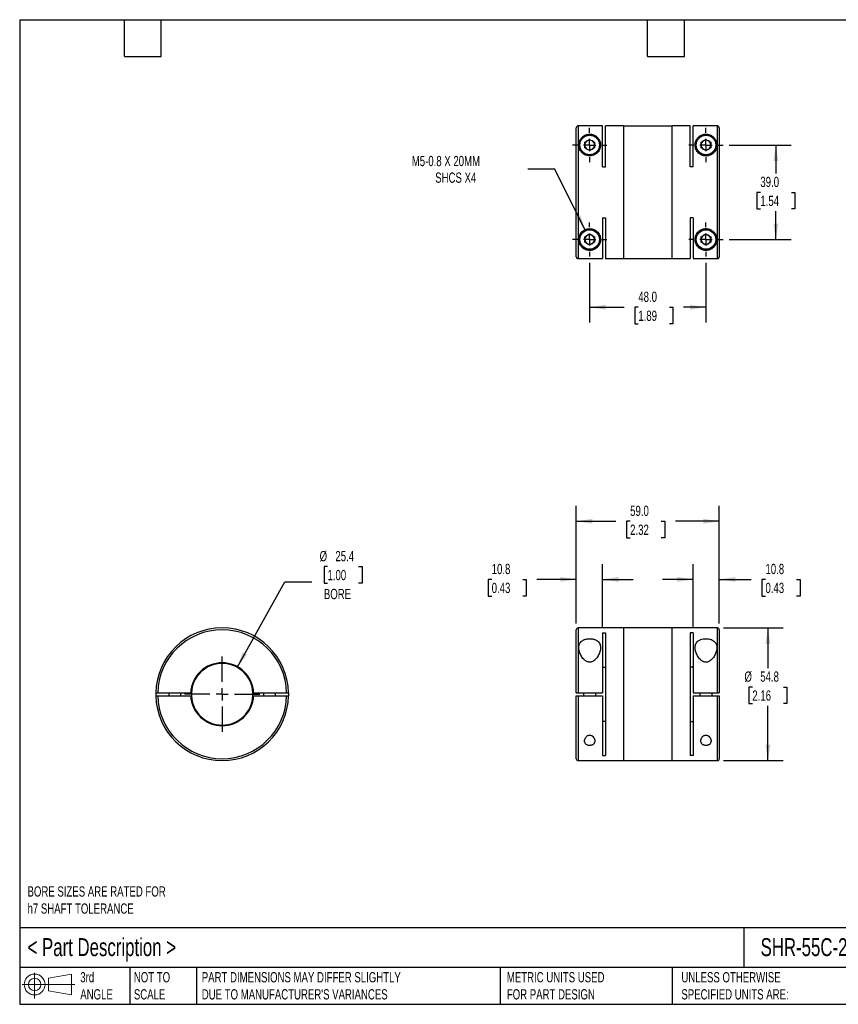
# Model space of a CAD drawing. Header units: millimetres. Extents: x 13 to 546, y 13 to 419.
# Tile 1 of 2: x 13 to 350, y 13 to 419. Entities that reach past the tile are written whole.
import ezdxf

# ---------------------------------------------------------------- set-up
doc = ezdxf.new("R2010")
doc.units = ezdxf.units.MM
doc.header["$LTSCALE"] = 2
doc.linetypes.add('SLD-Center', pattern=[19.05, 15.24, -1.27, 1.27, -1.27])
doc.linetypes.add('SLD-Solid', pattern=[0])
doc.layers.add('CENTER', color=40, linetype='SLD-Center')
doc.layers.add('SLD-DEFPOINTS', color=7, linetype='Continuous')
doc.layers.add('DIMENSIONS', color=140, linetype='SLD-Solid', lineweight=25)
doc.layers.add('TEXT', color=140, linetype='SLD-Solid', lineweight=25)
doc.styles.add('SLDTEXTSTYLE0', font='TXT', dxfattribs={"width": 0.7})
doc.dimstyles.new('SLDDIMSTYLE0', dxfattribs={"dimtxt": 4.316016, "dimasz": 6.604, "dimexe": 0, "dimexo": 0.0625, "dimgap": 1.079004, "dimtad": 0, "dimtih": 1, "dimtoh": 1, "dimdec": 1, "dimrnd": 1e-09, "dimzin": 12, "dimdsep": 46, "dimtxsty": 'SLDTEXTSTYLE0', "dimsah": 1, "dimcen": 0.09, "dimadec": 0, "dimazin": 3, "dimtfac": 1, "dimtdec": 1, "dimtmove": 0, "dimatfit": 0, "dimfxl": 0, "dimfrac": 2, "dimtolj": 1, "dimtzin": 12, "dimarcsym": 0})
doc.dimstyles.new('SLDDIMSTYLE1', dxfattribs={"dimtxt": 4.316016, "dimasz": 6.604, "dimexe": 0, "dimexo": 0.0625, "dimgap": 1.079004, "dimtad": 0, "dimtih": 1, "dimtoh": 1, "dimdec": 1, "dimrnd": 1e-09, "dimzin": 4, "dimdsep": 46, "dimtxsty": 'SLDTEXTSTYLE0', "dimsah": 1, "dimcen": 0.09, "dimadec": 0, "dimazin": 1, "dimtfac": 1, "dimtdec": 1, "dimtofl": 0, "dimtmove": 0, "dimatfit": 3, "dimfxl": 0, "dimfrac": 2, "dimtolj": 1, "dimtzin": 12, "dimarcsym": 0})
doc.dimstyles.new('SLDDIMSTYLE2', dxfattribs={"dimtxt": 4.316016, "dimasz": 6.604, "dimexe": 0, "dimexo": 0.0625, "dimgap": 1.079004, "dimtad": 0, "dimtih": 1, "dimtoh": 1, "dimdec": 1, "dimrnd": 1e-09, "dimzin": 12, "dimdsep": 46, "dimtxsty": 'SLDTEXTSTYLE0', "dimsah": 1, "dimcen": 0.09, "dimadec": 0, "dimazin": 3, "dimtfac": 1, "dimtdec": 1, "dimtofl": 0, "dimtmove": 0, "dimatfit": 3, "dimfxl": 0, "dimfrac": 2, "dimtolj": 1, "dimtzin": 12, "dimarcsym": 0})
doc.dimstyles.new('SLDDIMSTYLE3', dxfattribs={"dimtxt": 4.316016, "dimasz": 6.604, "dimexe": 0, "dimexo": 0.0625, "dimgap": 1.079004, "dimtad": 0, "dimtih": 1, "dimtoh": 1, "dimdec": 1, "dimrnd": 1e-09, "dimzin": 12, "dimdsep": 46, "dimtxsty": 'SLDTEXTSTYLE0', "dimsah": 1, "dimcen": 0, "dimadec": 0, "dimazin": 3, "dimtfac": 1, "dimtdec": 1, "dimtofl": 0, "dimtmove": 0, "dimatfit": 3, "dimfxl": 0, "dimfrac": 2, "dimtolj": 1, "dimtzin": 12, "dimarcsym": 0})
doc.dimstyles.new('SLDDIMSTYLE4', dxfattribs={"dimtxt": 4.316016, "dimasz": 6.604, "dimexe": 0, "dimexo": 0.0625, "dimgap": 1.079004, "dimtad": 0, "dimtih": 1, "dimtoh": 1, "dimdec": 1, "dimrnd": 1e-09, "dimzin": 12, "dimdsep": 46, "dimtxsty": 'SLDTEXTSTYLE0', "dimsah": 1, "dimcen": 0, "dimadec": 0, "dimazin": 3, "dimtfac": 1, "dimtdec": 1, "dimtofl": 0, "dimtmove": 0, "dimatfit": 3, "dimfxl": 0, "dimfrac": 2, "dimtolj": 1, "dimtzin": 12, "dimarcsym": 0})

# ---------------------------------------------------------------- blocks, each defined once
blk = doc.blocks.new('Block11')
at = {"color": 7, "linetype": 'SLD-Solid', "lineweight": 18}
for p, q in [((5.18, 10.62), (5.18, 0)), ((10.96, 8.33), (20.35, 10.06)), ((10.96, 3.19), (10.96, 8.33)), ((20.35, 10.06), (20.35, 1.46)), ((0, 5.76), (21.75, 5.76)), ((10.96, 3.19), (20.35, 1.46))]:
    blk.add_line(p, q, dxfattribs=at)
for radius in [4.3, 2.57]:
    blk.add_circle((5.18, 5.76), radius, dxfattribs=at)
blk = doc.blocks.new('Block12')
at = {"layer": 'SLD-DEFPOINTS'}
blk.add_blockref('Block11', (0, 0), dxfattribs=at)
blk = doc.blocks.new('_D')
at = {"layer": 'DIMENSIONS'}
for p, q in [((290.59, 168.53), (290.59, 194.43)), ((301.39, 169.82), (301.39, 194.43)), ((290.59, 188.08), (277.89, 188.08)), ((301.39, 188.08), (314.58, 188.08)), ((320.43, 188.08), (318.98, 188.08)), ((318.98, 188.08), (318.98, 181.22)), ((333.25, 188.08), (334.7, 188.08)), ((334.7, 188.08), (334.7, 181.22)), ((318.98, 181.22), (320.43, 181.22)), ((334.7, 181.22), (333.25, 181.22))]:
    blk.add_line(p, q, dxfattribs=at)
for points in [[(290.59, 188.08), (283.99, 189.1), (283.99, 187.06)], [(301.39, 188.08), (307.99, 187.06), (307.99, 189.1)]]:
    blk.add_solid(points, dxfattribs=at)
at = {"layer": 'DIMENSIONS', "char_height": 4.233, "attachment_point": 1, "style": 'SLDTEXTSTYLE0'}
for s, insert in [('10.8', (320.43, 194.5)), ('0.43', (320.43, 186.68))]:
    blk.add_mtext(s, dxfattribs=dict(at, insert=insert))
blk = doc.blocks.new('_D_1')
at = {"layer": 'DIMENSIONS'}
for p, q in [((242.39, 169.82), (242.39, 194.43)), ((253.19, 168.53), (253.19, 194.43)), ((207.46, 188.08), (206.01, 188.08)), ((206.01, 188.08), (206.01, 181.22)), ((220.29, 188.08), (221.73, 188.08)), ((221.73, 188.08), (221.73, 181.22)), ((242.39, 188.08), (226.13, 188.08)), ((253.19, 188.08), (265.89, 188.08)), ((206.01, 181.22), (207.46, 181.22)), ((221.73, 181.22), (220.29, 181.22))]:
    blk.add_line(p, q, dxfattribs=at)
for points in [[(242.39, 188.08), (235.79, 189.1), (235.79, 187.06)], [(253.19, 188.08), (259.79, 187.06), (259.79, 189.1)]]:
    blk.add_solid(points, dxfattribs=at)
at = {"layer": 'DIMENSIONS', "char_height": 4.233, "attachment_point": 1, "style": 'SLDTEXTSTYLE0'}
for s, insert in [('10.8', (207.46, 194.5)), ('0.43', (207.46, 186.68))]:
    blk.add_mtext(s, dxfattribs=dict(at, insert=insert))
blk = doc.blocks.new('_D_2')
at = {"layer": 'DIMENSIONS'}
for p, q in [((242.39, 169.82), (242.39, 218.43)), ((301.39, 169.82), (301.39, 218.43)), ((242.39, 212.08), (258.75, 212.08)), ((264.6, 212.08), (263.15, 212.08)), ((263.15, 212.08), (263.15, 205.22)), ((277.42, 212.08), (278.87, 212.08)), ((278.87, 212.08), (278.87, 205.22)), ((301.39, 212.08), (283.27, 212.08)), ((263.15, 205.22), (264.6, 205.22)), ((278.87, 205.22), (277.42, 205.22))]:
    blk.add_line(p, q, dxfattribs=at)
for points in [[(242.39, 212.08), (248.99, 211.06), (248.99, 213.1)], [(301.39, 212.08), (294.79, 213.1), (294.79, 211.06)]]:
    blk.add_solid(points, dxfattribs=at)
at = {"layer": 'DIMENSIONS', "char_height": 4.233, "attachment_point": 1, "style": 'SLDTEXTSTYLE0'}
for s, insert in [('59.0', (264.6, 218.5)), ('2.32', (264.6, 210.68))]:
    blk.add_mtext(s, dxfattribs=dict(at, insert=insert))
blk = doc.blocks.new('_D_3')
at = {"layer": 'DIMENSIONS'}
for p, q in [((303.13, 168.08), (327.78, 168.08)), ((321.43, 168.08), (321.43, 151.48)), ((315.02, 143.66), (313.57, 143.66)), ((313.57, 143.66), (313.57, 136.8)), ((327.85, 143.66), (329.3, 143.66)), ((329.3, 143.66), (329.3, 136.8)), ((313.57, 136.8), (315.02, 136.8)), ((321.43, 113.28), (321.43, 135.83)), ((329.3, 136.8), (327.85, 136.8)), ((303.13, 113.28), (327.78, 113.28))]:
    blk.add_line(p, q, dxfattribs=at)
for points in [[(321.43, 168.08), (320.42, 161.48), (322.45, 161.48)], [(321.43, 113.28), (322.45, 119.88), (320.42, 119.88)]]:
    blk.add_solid(points, dxfattribs=at)
at = {"layer": 'DIMENSIONS', "char_height": 4.233, "attachment_point": 1, "style": 'SLDTEXTSTYLE0'}
for s, insert in [('%%c', (311.76, 150.08)), ('54.8', (318.28, 150.08)), ('2.16', (315.02, 142.25))]:
    blk.add_mtext(s, dxfattribs=dict(at, insert=insert))
blk = doc.blocks.new('_D_5')
at = {"layer": 'DIMENSIONS'}
for p, q in [((247.89, 318.79), (247.89, 294.08)), ((295.89, 318.79), (295.89, 294.08)), ((247.89, 300.43), (262.11, 300.43)), ((267.96, 300.43), (266.51, 300.43)), ((266.51, 300.43), (266.51, 293.57)), ((280.78, 300.43), (282.23, 300.43)), ((282.23, 300.43), (282.23, 293.57)), ((295.89, 300.43), (286.63, 300.43)), ((266.51, 293.57), (267.96, 293.57)), ((282.23, 293.57), (280.78, 293.57))]:
    blk.add_line(p, q, dxfattribs=at)
for points in [[(247.89, 300.43), (254.49, 299.41), (254.49, 301.44)], [(295.89, 300.43), (289.29, 301.44), (289.29, 299.41)]]:
    blk.add_solid(points, dxfattribs=at)
at = {"layer": 'DIMENSIONS', "char_height": 4.233, "attachment_point": 1, "style": 'SLDTEXTSTYLE0'}
for s, insert in [('48.0', (267.96, 306.85)), ('1.89', (267.96, 299.02))]:
    blk.add_mtext(s, dxfattribs=dict(at, insert=insert))
blk = doc.blocks.new('_D_6')
at = {"layer": 'DIMENSIONS'}
for p, q in [((305.47, 367.37), (331.09, 367.37)), ((324.74, 367.37), (324.74, 355.66)), ((318.33, 347.84), (316.88, 347.84)), ((316.88, 347.84), (316.88, 340.98)), ((331.16, 347.84), (332.61, 347.84)), ((332.61, 347.84), (332.61, 340.98)), ((316.88, 340.98), (318.33, 340.98)), ((324.74, 328.37), (324.74, 340.01)), ((332.61, 340.98), (331.16, 340.98)), ((305.47, 328.37), (331.09, 328.37))]:
    blk.add_line(p, q, dxfattribs=at)
for points in [[(324.74, 367.37), (323.73, 360.76), (325.76, 360.76)], [(324.74, 328.37), (325.76, 334.97), (323.73, 334.97)]]:
    blk.add_solid(points, dxfattribs=at)
at = {"layer": 'DIMENSIONS', "char_height": 4.233, "attachment_point": 1, "style": 'SLDTEXTSTYLE0'}
for s, insert in [('39.0', (318.33, 354.26)), ('1.54', (318.33, 346.43))]:
    blk.add_mtext(s, dxfattribs=dict(at, insert=insert))
blk = doc.blocks.new('_D_7')
at = {"layer": 'DIMENSIONS'}
for p, q in [((233.45, 357.42), (222.33, 357.42)), ((246, 332.17), (233.45, 357.42))]:
    blk.add_line(p, q, dxfattribs=at)
blk.add_solid([(246, 332.17), (243.97, 338.54), (242.15, 337.63)], dxfattribs=at)
at = {"layer": 'DIMENSIONS', "attachment_point": 1, "style": 'SLDTEXTSTYLE0'}
for s, insert, char_height in [('M5-0.8 X 20MM', (174.48, 362.88), 4.2333), ('SHCS X4', (184.15, 356.02), 4.233)]:
    blk.add_mtext(s, dxfattribs=dict(at, insert=insert, char_height=char_height))
blk = doc.blocks.new('SW_CENTERMARKSYMBOL_1')
at = {"layer": 'CENTER', "color": 0}
for p, q in [((0, 5.08), (0, 7.04)), ((-5.08, 0), (-7.04, 0)), ((0, 0), (-2.54, 0)), ((0, 0), (0, 2.54)), ((0, 0), (0, -2.54)), ((0, 0), (2.54, 0)), ((5.08, 0), (7.04, 0)), ((0, -5.08), (0, -7.04))]:
    blk.add_line(p, q, dxfattribs=at)
blk = doc.blocks.new('SW_CENTERMARKSYMBOL_2')
at = {"layer": 'CENTER', "color": 0}
for p, q in [((0, 5.08), (0, 7.04)), ((-5.08, 0), (-7.04, 0)), ((0, 0), (-2.54, 0)), ((0, 0), (0, 2.54)), ((0, 0), (0, -2.54)), ((0, 0), (2.54, 0)), ((5.08, 0), (7.04, 0)), ((0, -5.08), (0, -7.04))]:
    blk.add_line(p, q, dxfattribs=at)
blk = doc.blocks.new('SW_CENTERMARKSYMBOL_3')
at = {"layer": 'CENTER', "color": 0}
for p, q in [((0, 5.08), (0, 7.04)), ((-5.08, 0), (-7.04, 0)), ((0, 0), (-2.54, 0)), ((0, 0), (0, 2.54)), ((0, 0), (0, -2.54)), ((0, 0), (2.54, 0)), ((5.08, 0), (7.04, 0)), ((0, -5.08), (0, -7.04))]:
    blk.add_line(p, q, dxfattribs=at)
blk = doc.blocks.new('SW_CENTERMARKSYMBOL_4')
at = {"layer": 'CENTER', "color": 0}
for p, q in [((0, 5.08), (0, 7.04)), ((-5.08, 0), (-7.04, 0)), ((0, 0), (-2.54, 0)), ((0, 0), (0, 2.54)), ((0, 0), (0, -2.54)), ((0, 0), (2.54, 0)), ((5.08, 0), (7.04, 0)), ((0, -5.08), (0, -7.04))]:
    blk.add_line(p, q, dxfattribs=at)
blk = doc.blocks.new('_D_8')
at = {"layer": 'DIMENSIONS'}
for p, q in [((139.71, 193.39), (138.27, 193.39)), ((138.27, 193.39), (138.27, 186.53)), ((152.54, 193.39), (153.99, 193.39)), ((153.99, 193.39), (153.99, 186.53)), ((102.44, 151.77), (122.17, 187.12)), ((122.17, 187.12), (133.28, 187.12)), ((138.27, 186.53), (139.71, 186.53)), ((153.99, 186.53), (152.54, 186.53))]:
    blk.add_line(p, q, dxfattribs=at)
blk.add_solid([(102.44, 151.77), (106.54, 157.04), (104.77, 158.03)], dxfattribs=at)
at = {"layer": 'DIMENSIONS', "char_height": 4.233, "attachment_point": 1, "style": 'SLDTEXTSTYLE0'}
for s, insert in [('%%c', (136.46, 199.81)), ('25.4', (142.97, 199.81)), ('1.00', (139.71, 191.98)), ('BORE', (138.22, 184.16))]:
    blk.add_mtext(s, dxfattribs=dict(at, insert=insert))
blk = doc.blocks.new('SW_CENTERMARKSYMBOL_5')
at = {"layer": 'CENTER', "color": 0}
for p, q in [((0, 5.08), (0, 15.54)), ((-5.08, 0), (-15.54, 0)), ((0, 0), (-2.54, 0)), ((0, 0), (0, 2.54)), ((0, 0), (0, -2.54)), ((0, 0), (2.54, 0)), ((5.08, 0), (15.54, 0)), ((0, -5.08), (0, -15.54))]:
    blk.add_line(p, q, dxfattribs=at)

msp = doc.modelspace()

# ---------------------------------------------------------------- linework, layer by layer
for p, q in [((242.39, 321.27), (242.39, 374.46)), ((243.19, 375.26), (243.19, 320.47)), ((253.19, 375.26), (243.19, 375.26)), ((253.19, 358.36), (253.19, 375.26)), ((261.89, 375.27), (254.39, 375.27)), ((254.39, 358.36), (254.39, 375.27)), ((261.89, 375.27), (261.89, 320.47)), ((281.89, 375.22), (261.89, 375.22)), ((289.39, 375.27), (281.89, 375.27)), ((281.89, 320.47), (281.89, 375.27)), ((289.39, 358.36), (289.39, 375.27)), ((290.59, 358.36), (290.59, 375.26)), ((300.59, 375.26), (290.59, 375.26)), ((300.59, 320.47), (300.59, 375.26)), ((301.39, 374.46), (301.39, 321.27)), ((245.89, 368.52), (247.89, 369.67)), ((245.89, 366.21), (245.89, 368.52)), ((247.89, 365.06), (245.89, 366.21)), ((247.89, 369.67), (249.89, 368.52)), ((249.89, 366.21), (247.89, 365.06)), ((249.89, 368.52), (249.89, 366.21)), ((293.89, 368.52), (295.89, 369.67)), ((293.89, 366.21), (293.89, 368.52)), ((295.89, 365.06), (293.89, 366.21)), ((295.89, 369.67), (297.89, 368.52)), ((297.89, 366.21), (295.89, 365.06)), ((297.89, 368.52), (297.89, 366.21)), ((253.19, 358.36), (254.39, 358.36)), ((290.59, 358.36), (289.39, 358.36)), ((253.19, 337.37), (254.39, 337.37)), ((253.19, 337.37), (253.19, 320.47)), ((254.39, 337.37), (254.39, 320.47)), ((290.59, 337.37), (289.39, 337.37)), ((289.39, 337.37), (289.39, 320.47)), ((290.59, 337.37), (290.59, 320.47)), ((245.89, 329.52), (247.89, 330.67)), ((245.89, 327.21), (245.89, 329.52)), ((247.89, 330.67), (249.89, 329.52)), ((249.89, 329.52), (249.89, 327.21)), ((293.89, 329.52), (295.89, 330.67)), ((293.89, 327.21), (293.89, 329.52)), ((295.89, 330.67), (297.89, 329.52)), ((297.89, 329.52), (297.89, 327.21)), ((247.89, 326.06), (245.89, 327.21)), ((249.89, 327.21), (247.89, 326.06)), ((295.89, 326.06), (293.89, 327.21)), ((297.89, 327.21), (295.89, 326.06)), ((243.19, 320.47), (253.19, 320.47)), ((254.39, 320.47), (261.89, 320.47)), ((261.89, 320.52), (281.89, 320.52)), ((281.89, 320.47), (289.39, 320.47)), ((290.59, 320.47), (300.59, 320.47)), ((242.39, 141.28), (242.39, 167.28)), ((261.89, 168.08), (243.19, 168.08)), ((243.19, 168.08), (243.19, 141.28)), ((261.89, 168.08), (261.89, 113.28)), ((281.89, 168.03), (261.89, 168.03)), ((300.59, 168.08), (281.89, 168.08)), ((281.89, 113.28), (281.89, 168.08)), ((300.59, 141.28), (300.59, 168.08)), ((301.39, 167.28), (301.39, 141.28)), ((253.19, 165.99), (254.39, 165.99)), ((253.19, 165.99), (253.19, 141.28)), ((254.39, 165.99), (254.39, 115.37)), ((290.59, 165.99), (289.39, 165.99)), ((289.39, 165.99), (289.39, 115.37)), ((290.59, 165.99), (290.59, 141.28)), ((253.19, 151.9), (254.39, 151.9)), ((290.59, 151.9), (289.39, 151.9)), ((68.85, 141.28), (68.85, 140.08)), ((69.65, 141.28), (83.26, 141.28)), ((69.65, 140.08), (83.26, 140.08)), ((74.25, 141.28), (74.25, 140.08)), ((79.25, 140.08), (79.25, 141.28)), ((83.56, 141.28), (83.26, 141.28)), ((83.26, 140.08), (83.56, 140.08)), ((109.23, 141.28), (108.93, 141.28)), ((108.93, 140.08), (109.23, 140.08)), ((109.23, 141.28), (122.84, 141.28)), ((109.23, 140.08), (122.84, 140.08)), ((113.25, 141.28), (113.25, 140.08)), ((118.25, 140.08), (118.25, 141.28)), ((123.64, 141.28), (123.64, 140.08)), ((242.39, 114.08), (242.39, 140.08)), ((243.19, 141.28), (253.19, 141.28)), ((243.19, 140.08), (253.19, 140.08)), ((243.19, 140.08), (243.19, 113.28)), ((245.39, 141.28), (245.39, 140.08)), ((250.39, 140.08), (250.39, 141.28)), ((253.19, 140.08), (253.19, 115.37)), ((290.59, 141.28), (300.59, 141.28)), ((290.59, 140.08), (290.59, 115.37)), ((290.59, 140.08), (300.59, 140.08)), ((293.39, 141.28), (293.39, 140.08)), ((298.39, 140.08), (298.39, 141.28)), ((300.59, 113.28), (300.59, 140.08)), ((301.39, 140.08), (301.39, 114.08)), ((254.39, 129.46), (253.19, 129.46)), ((289.39, 129.46), (290.59, 129.46)), ((253.19, 115.37), (254.39, 115.37)), ((290.59, 115.37), (289.39, 115.37)), ((243.19, 113.28), (261.89, 113.28)), ((261.89, 113.33), (281.89, 113.33)), ((281.89, 113.28), (300.59, 113.28))]:
    msp.add_line(p, q)
for centre, radius in [((247.89, 367.37), 4.25), ((247.89, 367.37), 4.05), ((295.89, 367.37), 4.25), ((295.89, 367.37), 4.05), ((247.89, 328.37), 4.25), ((247.89, 328.37), 4.05), ((295.89, 328.37), 4.25), ((295.89, 328.37), 4.05)]:
    msp.add_circle(centre, radius)
for centre, radius, start, end in [((247.89, 367.37), 2, 120, 180), ((247.89, 367.37), 2, 180, 240), ((247.89, 367.37), 2, 60, 120), ((247.89, 367.37), 2, 0, 60), ((247.89, 367.37), 2, 300, 0), ((295.89, 367.37), 2, 120, 180), ((295.89, 367.37), 2, 180, 240), ((295.89, 367.37), 2, 60, 120), ((295.89, 367.37), 2, 0, 60), ((295.89, 367.37), 2, 300, 0), ((247.89, 367.37), 2, 240, 300), ((295.89, 367.37), 2, 240, 300), ((247.89, 328.37), 2, 120, 180), ((247.89, 328.37), 2, 60, 120), ((247.89, 328.37), 2, 0, 60), ((295.89, 328.37), 2, 120, 180), ((295.89, 328.37), 2, 60, 120), ((295.89, 328.37), 2, 0, 60), ((247.89, 328.37), 2, 180, 240), ((247.89, 328.37), 2, 240, 300), ((247.89, 328.37), 2, 300, 0), ((295.89, 328.37), 2, 180, 240), ((295.89, 328.37), 2, 240, 300), ((295.89, 328.37), 2, 300, 0), ((96.25, 140.68), 27.4, 1.2548, 178.7452), ((96.25, 140.68), 26.6, 1.2925, 178.7075), ((243.19, 167.28), 0.8, 90, 180), ((300.59, 167.28), 0.8, 0, 90), ((96.25, 140.68), 13, 2.6454, 177.3546), ((96.25, 140.68), 12.7, 2.7079, 177.2921), ((96.25, 140.68), 27.4, 181.2548, 358.7452), ((96.25, 140.68), 26.6, 181.2925, 358.7075), ((96.25, 140.68), 13, 182.6454, 357.3546), ((96.25, 140.68), 12.7, 177.2921, 182.7079), ((96.25, 140.68), 12.7, 182.7079, 357.2921), ((96.25, 140.68), 12.7, 357.2921, 2.7079), ((243.19, 114.08), 0.8, 180, 270), ((300.59, 114.08), 0.8, 270, 0)]:
    msp.add_arc(centre, radius, start, end)
for points, knots in [([(243.19, 375.26), (243.08, 375.26), (242.98, 375.24), (242.79, 375.16), (242.7, 375.1), (242.48, 374.88), (242.39, 374.67), (242.39, 374.46)], [0, 0, 0, 0, 0.25, 0.25, 0.5, 0.5, 1, 1, 1, 1]), ([(301.39, 374.46), (301.39, 374.56), (301.37, 374.67), (301.29, 374.86), (301.23, 374.95), (301.01, 375.17), (300.8, 375.26), (300.59, 375.26)], [0, 0, 0, 0, 0.25, 0.25, 0.5, 0.5, 1, 1, 1, 1]), ([(243.39, 367.37), (243.39, 366.85), (243.48, 366.31), (243.78, 365.5), (243.91, 365.24), (244.15, 364.85), (244.24, 364.73), (244.43, 364.48), (244.54, 364.35), (244.88, 364), (245.14, 363.79), (245.57, 363.51), (245.72, 363.42), (246.04, 363.26), (246.2, 363.19), (246.7, 363.01), (247.07, 362.93), (247.61, 362.87), (247.8, 362.86), (248.17, 362.87), (248.35, 362.89), (248.9, 362.96), (249.25, 363.06), (249.92, 363.33), (250.22, 363.5), (250.64, 363.8), (250.77, 363.91), (251.02, 364.13), (251.14, 364.25), (251.46, 364.61), (251.64, 364.86), (251.94, 365.38), (252.06, 365.65), (252.24, 366.19), (252.3, 366.46), (252.38, 366.99), (252.4, 367.25), (252.38, 367.77), (252.35, 368.02), (252.25, 368.5), (252.18, 368.74), (252.01, 369.19), (251.9, 369.41), (251.54, 370.05), (251.23, 370.43), (250.64, 370.94), (250.42, 371.1), (250.05, 371.31), (249.92, 371.38), (249.65, 371.51), (249.5, 371.57), (249.2, 371.67), (249.04, 371.72), (248.7, 371.79), (248.52, 371.82), (248.16, 371.86), (247.97, 371.87), (247.6, 371.86), (247.42, 371.84), (247.06, 371.79), (246.89, 371.76), (246.57, 371.67), (246.41, 371.62), (245.97, 371.45), (245.71, 371.31), (245.24, 371.01), (245.03, 370.85), (244.65, 370.5), (244.48, 370.31), (244.03, 369.73), (243.8, 369.3), (243.48, 368.38), (243.39, 367.89), (243.39, 367.37)], [0, 0, 0, 0, 0.0625, 0.0625, 0.09375, 0.09375, 0.109375, 0.109375, 0.125, 0.125, 0.15625, 0.15625, 0.171875, 0.171875, 0.1875, 0.1875, 0.21875, 0.21875, 0.234375, 0.234375, 0.25, 0.25, 0.28125, 0.28125, 0.3125, 0.3125, 0.328125, 0.328125, 0.34375, 0.34375, 0.375, 0.375, 0.40625, 0.40625, 0.4375, 0.4375, 0.46875, 0.46875, 0.5, 0.5, 0.53125, 0.53125, 0.5625, 0.5625, 0.625, 0.625, 0.65625, 0.65625, 0.671875, 0.671875, 0.6875, 0.6875, 0.703125, 0.703125, 0.71875, 0.71875, 0.734375, 0.734375, 0.75, 0.75, 0.765625, 0.765625, 0.78125, 0.78125, 0.8125, 0.8125, 0.84375, 0.84375, 0.875, 0.875, 0.9375, 0.9375, 1, 1, 1, 1]), ([(300.39, 367.37), (300.39, 367.89), (300.3, 368.37), (300.06, 369.06), (299.97, 369.29), (299.73, 369.72), (299.6, 369.92), (299.3, 370.31), (299.13, 370.49), (298.76, 370.84), (298.55, 371.01), (298.2, 371.23), (298.07, 371.3), (297.81, 371.44), (297.67, 371.5), (297.38, 371.61), (297.23, 371.67), (296.9, 371.75), (296.73, 371.79), (296.38, 371.84), (296.19, 371.86), (295.82, 371.87), (295.64, 371.86), (295.27, 371.83), (295.09, 371.8), (294.76, 371.72), (294.6, 371.68), (294.29, 371.57), (294.14, 371.52), (293.87, 371.39), (293.74, 371.32), (293.37, 371.11), (293.15, 370.95), (292.56, 370.44), (292.25, 370.06), (291.88, 369.42), (291.77, 369.2), (291.6, 368.75), (291.53, 368.51), (291.43, 368.03), (291.4, 367.78), (291.38, 367.27), (291.4, 367), (291.47, 366.47), (291.53, 366.21), (291.71, 365.67), (291.83, 365.4), (292.13, 364.88), (292.31, 364.62), (292.74, 364.14), (292.98, 363.92), (293.39, 363.62), (293.54, 363.52), (293.85, 363.35), (294.01, 363.27), (294.33, 363.14), (294.5, 363.08), (294.85, 362.98), (295.03, 362.94), (295.58, 362.86), (295.95, 362.85), (296.69, 362.92), (297.04, 363), (297.56, 363.18), (297.72, 363.25), (298.04, 363.41), (298.19, 363.5), (298.48, 363.68), (298.62, 363.79), (298.88, 364), (299, 364.11), (299.34, 364.46), (299.54, 364.72), (299.86, 365.23), (299.99, 365.5), (300.2, 366.03), (300.27, 366.31), (300.37, 366.84), (300.39, 367.1), (300.39, 367.37)], [0, 0, 0, 0, 0.0625, 0.0625, 0.09375, 0.09375, 0.125, 0.125, 0.15625, 0.15625, 0.1875, 0.1875, 0.203125, 0.203125, 0.21875, 0.21875, 0.234375, 0.234375, 0.25, 0.25, 0.265625, 0.265625, 0.28125, 0.28125, 0.296875, 0.296875, 0.3125, 0.3125, 0.328125, 0.328125, 0.34375, 0.34375, 0.375, 0.375, 0.4375, 0.4375, 0.46875, 0.46875, 0.5, 0.5, 0.53125, 0.53125, 0.5625, 0.5625, 0.59375, 0.59375, 0.625, 0.625, 0.65625, 0.65625, 0.6875, 0.6875, 0.703125, 0.703125, 0.71875, 0.71875, 0.734375, 0.734375, 0.75, 0.75, 0.78125, 0.78125, 0.8125, 0.8125, 0.828125, 0.828125, 0.84375, 0.84375, 0.859375, 0.859375, 0.875, 0.875, 0.90625, 0.90625, 0.9375, 0.9375, 0.96875, 0.96875, 1, 1, 1, 1]), ([(243.39, 328.37), (243.39, 327.84), (243.48, 327.36), (243.71, 326.67), (243.81, 326.44), (244.04, 326.01), (244.18, 325.81), (244.48, 325.42), (244.64, 325.24), (245.02, 324.89), (245.23, 324.73), (245.58, 324.5), (245.71, 324.43), (245.97, 324.29), (246.11, 324.23), (246.4, 324.12), (246.55, 324.07), (246.87, 323.98), (247.05, 323.94), (247.4, 323.89), (247.58, 323.87), (247.96, 323.86), (248.14, 323.87), (248.5, 323.9), (248.68, 323.93), (249.02, 324.01), (249.18, 324.05), (249.49, 324.16), (249.63, 324.21), (249.91, 324.34), (250.04, 324.41), (250.4, 324.62), (250.62, 324.78), (251.22, 325.29), (251.53, 325.67), (251.9, 326.31), (252, 326.53), (252.18, 326.98), (252.25, 327.22), (252.35, 327.7), (252.38, 327.95), (252.4, 328.46), (252.38, 328.73), (252.31, 329.26), (252.25, 329.52), (252.07, 330.06), (251.95, 330.33), (251.65, 330.85), (251.47, 331.11), (251.04, 331.59), (250.8, 331.81), (250.39, 332.11), (250.24, 332.21), (249.93, 332.38), (249.77, 332.46), (249.45, 332.59), (249.28, 332.65), (248.93, 332.75), (248.74, 332.79), (248.2, 332.87), (247.83, 332.88), (247.09, 332.81), (246.73, 332.73), (246.22, 332.55), (246.05, 332.48), (245.74, 332.32), (245.59, 332.24), (245.3, 332.05), (245.16, 331.95), (244.9, 331.73), (244.78, 331.62), (244.44, 331.27), (244.24, 331.02), (243.91, 330.5), (243.79, 330.23), (243.58, 329.7), (243.51, 329.43), (243.41, 328.89), (243.39, 328.63), (243.39, 328.37)], [0, 0, 0, 0, 0.0625, 0.0625, 0.09375, 0.09375, 0.125, 0.125, 0.15625, 0.15625, 0.1875, 0.1875, 0.203125, 0.203125, 0.21875, 0.21875, 0.234375, 0.234375, 0.25, 0.25, 0.265625, 0.265625, 0.28125, 0.28125, 0.296875, 0.296875, 0.3125, 0.3125, 0.328125, 0.328125, 0.34375, 0.34375, 0.375, 0.375, 0.4375, 0.4375, 0.46875, 0.46875, 0.5, 0.5, 0.53125, 0.53125, 0.5625, 0.5625, 0.59375, 0.59375, 0.625, 0.625, 0.65625, 0.65625, 0.6875, 0.6875, 0.703125, 0.703125, 0.71875, 0.71875, 0.734375, 0.734375, 0.75, 0.75, 0.78125, 0.78125, 0.8125, 0.8125, 0.828125, 0.828125, 0.84375, 0.84375, 0.859375, 0.859375, 0.875, 0.875, 0.90625, 0.90625, 0.9375, 0.9375, 0.96875, 0.96875, 1, 1, 1, 1]), ([(300.39, 328.37), (300.39, 328.89), (300.3, 329.42), (300, 330.23), (299.87, 330.49), (299.63, 330.88), (299.54, 331), (299.34, 331.25), (299.24, 331.38), (298.9, 331.73), (298.64, 331.94), (298.21, 332.22), (298.06, 332.31), (297.74, 332.47), (297.58, 332.54), (297.08, 332.72), (296.71, 332.8), (296.16, 332.86), (295.98, 332.87), (295.61, 332.86), (295.43, 332.85), (294.88, 332.77), (294.53, 332.67), (293.86, 332.4), (293.55, 332.23), (293.14, 331.93), (293, 331.82), (292.76, 331.6), (292.64, 331.48), (292.32, 331.13), (292.14, 330.87), (291.84, 330.35), (291.72, 330.08), (291.54, 329.54), (291.47, 329.27), (291.4, 328.74), (291.38, 328.48), (291.4, 327.96), (291.43, 327.71), (291.53, 327.23), (291.6, 326.99), (291.77, 326.54), (291.87, 326.32), (292.24, 325.68), (292.55, 325.3), (293.14, 324.79), (293.36, 324.63), (293.73, 324.42), (293.86, 324.35), (294.13, 324.22), (294.28, 324.16), (294.58, 324.06), (294.74, 324.01), (295.08, 323.94), (295.25, 323.91), (295.62, 323.87), (295.8, 323.86), (296.18, 323.87), (296.36, 323.89), (296.71, 323.94), (296.89, 323.97), (297.21, 324.06), (297.37, 324.11), (297.81, 324.28), (298.07, 324.42), (298.54, 324.72), (298.75, 324.88), (299.13, 325.23), (299.3, 325.42), (299.75, 326), (299.98, 326.43), (300.3, 327.36), (300.39, 327.85), (300.39, 328.37)], [0, 0, 0, 0, 0.0625, 0.0625, 0.09375, 0.09375, 0.109375, 0.109375, 0.125, 0.125, 0.15625, 0.15625, 0.171875, 0.171875, 0.1875, 0.1875, 0.21875, 0.21875, 0.234375, 0.234375, 0.25, 0.25, 0.28125, 0.28125, 0.3125, 0.3125, 0.328125, 0.328125, 0.34375, 0.34375, 0.375, 0.375, 0.40625, 0.40625, 0.4375, 0.4375, 0.46875, 0.46875, 0.5, 0.5, 0.53125, 0.53125, 0.5625, 0.5625, 0.625, 0.625, 0.65625, 0.65625, 0.671875, 0.671875, 0.6875, 0.6875, 0.703125, 0.703125, 0.71875, 0.71875, 0.734375, 0.734375, 0.75, 0.75, 0.765625, 0.765625, 0.78125, 0.78125, 0.8125, 0.8125, 0.84375, 0.84375, 0.875, 0.875, 0.9375, 0.9375, 1, 1, 1, 1]), ([(242.39, 321.27), (242.39, 321.17), (242.41, 321.06), (242.49, 320.87), (242.55, 320.78), (242.77, 320.56), (242.98, 320.47), (243.19, 320.47)], [0, 0, 0, 0, 0.25, 0.25, 0.5, 0.5, 1, 1, 1, 1]), ([(300.59, 320.47), (300.69, 320.47), (300.8, 320.49), (300.99, 320.57), (301.08, 320.63), (301.3, 320.85), (301.39, 321.06), (301.39, 321.27)], [0, 0, 0, 0, 0.25, 0.25, 0.5, 0.5, 1, 1, 1, 1]), ([(243.39, 159.93), (243.39, 159.4), (243.48, 158.86), (243.71, 158.05), (243.81, 157.77), (244.04, 157.22), (244.18, 156.94), (244.48, 156.4), (244.64, 156.13), (245.02, 155.61), (245.23, 155.36), (245.58, 154.99), (245.71, 154.87), (245.97, 154.65), (246.11, 154.54), (246.4, 154.35), (246.55, 154.26), (246.87, 154.1), (247.05, 154.04), (247.4, 153.94), (247.58, 153.91), (247.96, 153.89), (248.14, 153.91), (248.5, 153.97), (248.68, 154.02), (249.02, 154.15), (249.18, 154.23), (249.49, 154.41), (249.63, 154.52), (249.91, 154.73), (250.04, 154.84), (250.4, 155.19), (250.62, 155.45), (251.22, 156.23), (251.53, 156.77), (251.9, 157.6), (252, 157.87), (252.18, 158.42), (252.25, 158.7), (252.35, 159.23), (252.38, 159.5), (252.4, 160.03), (252.38, 160.29), (252.31, 160.79), (252.25, 161.04), (252.07, 161.51), (251.95, 161.74), (251.65, 162.16), (251.47, 162.36), (251.04, 162.73), (250.8, 162.89), (250.39, 163.1), (250.24, 163.17), (249.93, 163.28), (249.77, 163.34), (249.45, 163.43), (249.28, 163.47), (248.93, 163.53), (248.74, 163.56), (248.2, 163.61), (247.83, 163.62), (247.09, 163.57), (246.73, 163.52), (246.22, 163.4), (246.05, 163.35), (245.74, 163.25), (245.59, 163.19), (245.3, 163.05), (245.16, 162.98), (244.9, 162.83), (244.78, 162.74), (244.44, 162.48), (244.24, 162.29), (243.91, 161.88), (243.79, 161.66), (243.58, 161.19), (243.51, 160.95), (243.41, 160.45), (243.39, 160.19), (243.39, 159.93)], [0, 0, 0, 0, 0.0625, 0.0625, 0.09375, 0.09375, 0.125, 0.125, 0.15625, 0.15625, 0.1875, 0.1875, 0.203125, 0.203125, 0.21875, 0.21875, 0.234375, 0.234375, 0.25, 0.25, 0.265625, 0.265625, 0.28125, 0.28125, 0.296875, 0.296875, 0.3125, 0.3125, 0.328125, 0.328125, 0.34375, 0.34375, 0.375, 0.375, 0.4375, 0.4375, 0.46875, 0.46875, 0.5, 0.5, 0.53125, 0.53125, 0.5625, 0.5625, 0.59375, 0.59375, 0.625, 0.625, 0.65625, 0.65625, 0.6875, 0.6875, 0.703125, 0.703125, 0.71875, 0.71875, 0.734375, 0.734375, 0.75, 0.75, 0.78125, 0.78125, 0.8125, 0.8125, 0.828125, 0.828125, 0.84375, 0.84375, 0.859375, 0.859375, 0.875, 0.875, 0.90625, 0.90625, 0.9375, 0.9375, 0.96875, 0.96875, 1, 1, 1, 1]), ([(300.39, 159.93), (300.39, 160.46), (300.3, 160.95), (300, 161.65), (299.87, 161.87), (299.63, 162.18), (299.54, 162.28), (299.34, 162.47), (299.24, 162.56), (298.9, 162.83), (298.64, 162.98), (298.21, 163.18), (298.06, 163.24), (297.74, 163.35), (297.58, 163.39), (297.08, 163.52), (296.71, 163.57), (296.16, 163.61), (295.98, 163.61), (295.61, 163.61), (295.43, 163.6), (294.88, 163.54), (294.53, 163.48), (293.86, 163.3), (293.55, 163.18), (293.14, 162.97), (293, 162.89), (292.76, 162.73), (292.64, 162.65), (292.32, 162.37), (292.14, 162.17), (291.84, 161.75), (291.72, 161.53), (291.54, 161.06), (291.47, 160.81), (291.4, 160.31), (291.38, 160.04), (291.4, 159.51), (291.43, 159.25), (291.53, 158.71), (291.6, 158.44), (291.77, 157.89), (291.87, 157.61), (292.24, 156.78), (292.55, 156.24), (293.14, 155.46), (293.36, 155.21), (293.73, 154.85), (293.86, 154.74), (294.13, 154.53), (294.28, 154.42), (294.58, 154.24), (294.74, 154.16), (295.08, 154.03), (295.25, 153.97), (295.62, 153.91), (295.8, 153.89), (296.18, 153.91), (296.36, 153.94), (296.71, 154.03), (296.89, 154.1), (297.21, 154.25), (297.37, 154.34), (297.81, 154.63), (298.07, 154.86), (298.54, 155.34), (298.75, 155.6), (299.13, 156.13), (299.3, 156.39), (299.75, 157.21), (299.98, 157.77), (300.3, 158.86), (300.39, 159.4), (300.39, 159.93)], [0, 0, 0, 0, 0.0625, 0.0625, 0.09375, 0.09375, 0.109375, 0.109375, 0.125, 0.125, 0.15625, 0.15625, 0.171875, 0.171875, 0.1875, 0.1875, 0.21875, 0.21875, 0.234375, 0.234375, 0.25, 0.25, 0.28125, 0.28125, 0.3125, 0.3125, 0.328125, 0.328125, 0.34375, 0.34375, 0.375, 0.375, 0.40625, 0.40625, 0.4375, 0.4375, 0.46875, 0.46875, 0.5, 0.5, 0.53125, 0.53125, 0.5625, 0.5625, 0.625, 0.625, 0.65625, 0.65625, 0.671875, 0.671875, 0.6875, 0.6875, 0.703125, 0.703125, 0.71875, 0.71875, 0.734375, 0.734375, 0.75, 0.75, 0.765625, 0.765625, 0.78125, 0.78125, 0.8125, 0.8125, 0.84375, 0.84375, 0.875, 0.875, 0.9375, 0.9375, 1, 1, 1, 1]), ([(68.85, 141.28), (68.85, 141.28), (68.87, 141.28), (68.95, 141.28), (69.01, 141.28), (69.23, 141.28), (69.44, 141.28), (69.65, 141.28)], [0, 0, 0, 0, 0.25, 0.25, 0.5, 0.5, 1, 1, 1, 1]), ([(68.85, 140.08), (68.85, 140.08), (68.87, 140.08), (68.95, 140.08), (69.01, 140.08), (69.23, 140.08), (69.44, 140.08), (69.65, 140.08)], [0, 0, 0, 0, 0.25, 0.25, 0.5, 0.5, 1, 1, 1, 1]), ([(122.84, 141.28), (122.95, 141.28), (123.05, 141.28), (123.24, 141.28), (123.33, 141.28), (123.55, 141.28), (123.64, 141.28), (123.64, 141.28)], [0, 0, 0, 0, 0.25, 0.25, 0.5, 0.5, 1, 1, 1, 1]), ([(122.84, 140.08), (122.95, 140.08), (123.05, 140.08), (123.24, 140.08), (123.33, 140.08), (123.55, 140.08), (123.64, 140.08), (123.64, 140.08)], [0, 0, 0, 0, 0.25, 0.25, 0.5, 0.5, 1, 1, 1, 1]), ([(242.39, 141.28), (242.39, 141.28), (242.41, 141.28), (242.49, 141.28), (242.55, 141.28), (242.77, 141.28), (242.98, 141.28), (243.19, 141.28)], [0, 0, 0, 0, 0.25, 0.25, 0.5, 0.5, 1, 1, 1, 1]), ([(242.39, 140.08), (242.39, 140.08), (242.41, 140.08), (242.49, 140.08), (242.55, 140.08), (242.77, 140.08), (242.98, 140.08), (243.19, 140.08)], [0, 0, 0, 0, 0.25, 0.25, 0.5, 0.5, 1, 1, 1, 1]), ([(300.59, 141.28), (300.69, 141.28), (300.8, 141.28), (300.99, 141.28), (301.08, 141.28), (301.3, 141.28), (301.39, 141.28), (301.39, 141.28)], [0, 0, 0, 0, 0.25, 0.25, 0.5, 0.5, 1, 1, 1, 1]), ([(300.59, 140.08), (300.69, 140.08), (300.8, 140.08), (300.99, 140.08), (301.08, 140.08), (301.3, 140.08), (301.39, 140.08), (301.39, 140.08)], [0, 0, 0, 0, 0.25, 0.25, 0.5, 0.5, 1, 1, 1, 1]), ([(249.99, 121.43), (249.99, 121.67), (249.95, 121.91), (249.8, 122.39), (249.68, 122.64), (249.37, 123.09), (249.17, 123.3), (248.8, 123.57), (248.66, 123.65), (248.35, 123.76), (248.19, 123.8), (247.94, 123.82), (247.85, 123.82), (247.68, 123.81), (247.6, 123.8), (247.35, 123.74), (247.2, 123.68), (246.92, 123.53), (246.8, 123.44), (246.57, 123.25), (246.47, 123.14), (246.2, 122.81), (246.07, 122.58), (245.88, 122.1), (245.82, 121.86), (245.79, 121.5), (245.79, 121.38), (245.81, 121.14), (245.83, 121.02), (245.92, 120.68), (246.03, 120.46), (246.34, 120.07), (246.56, 119.89), (246.96, 119.69), (247.11, 119.63), (247.42, 119.55), (247.59, 119.53), (247.92, 119.51), (248.1, 119.52), (248.42, 119.57), (248.58, 119.61), (248.88, 119.71), (249.01, 119.78), (249.26, 119.93), (249.36, 120.02), (249.55, 120.2), (249.63, 120.3), (249.77, 120.51), (249.82, 120.62), (249.91, 120.84), (249.94, 120.96), (249.98, 121.19), (249.99, 121.31), (249.99, 121.43)], [0, 0, 0, 0, 0.0625, 0.0625, 0.125, 0.125, 0.1875, 0.1875, 0.21875, 0.21875, 0.25, 0.25, 0.265625, 0.265625, 0.28125, 0.28125, 0.3125, 0.3125, 0.34375, 0.34375, 0.375, 0.375, 0.4375, 0.4375, 0.5, 0.5, 0.53125, 0.53125, 0.5625, 0.5625, 0.625, 0.625, 0.6875, 0.6875, 0.71875, 0.71875, 0.75, 0.75, 0.78125, 0.78125, 0.8125, 0.8125, 0.84375, 0.84375, 0.875, 0.875, 0.90625, 0.90625, 0.9375, 0.9375, 0.96875, 0.96875, 1, 1, 1, 1]), ([(293.79, 121.43), (293.79, 121.19), (293.83, 120.96), (293.96, 120.63), (294.01, 120.52), (294.14, 120.31), (294.22, 120.21), (294.41, 120.02), (294.52, 119.94), (294.76, 119.78), (294.9, 119.72), (295.19, 119.61), (295.35, 119.57), (295.68, 119.52), (295.84, 119.51), (296.35, 119.53), (296.68, 119.62), (297.08, 119.82), (297.2, 119.9), (297.42, 120.07), (297.51, 120.16), (297.75, 120.46), (297.86, 120.67), (297.98, 121.13), (298, 121.37), (297.96, 121.86), (297.9, 122.1), (297.76, 122.46), (297.7, 122.58), (297.57, 122.81), (297.49, 122.92), (297.22, 123.25), (297, 123.46), (296.58, 123.68), (296.43, 123.74), (296.18, 123.8), (296.1, 123.81), (295.93, 123.82), (295.84, 123.82), (295.59, 123.8), (295.43, 123.76), (295.12, 123.65), (294.98, 123.57), (294.73, 123.39), (294.62, 123.3), (294.42, 123.09), (294.33, 122.98), (294.1, 122.64), (293.98, 122.4), (293.83, 121.91), (293.79, 121.67), (293.79, 121.43)], [0, 0, 0, 0, 0.0625, 0.0625, 0.09375, 0.09375, 0.125, 0.125, 0.15625, 0.15625, 0.1875, 0.1875, 0.21875, 0.21875, 0.25, 0.25, 0.3125, 0.3125, 0.34375, 0.34375, 0.375, 0.375, 0.4375, 0.4375, 0.5, 0.5, 0.5625, 0.5625, 0.59375, 0.59375, 0.625, 0.625, 0.6875, 0.6875, 0.71875, 0.71875, 0.734375, 0.734375, 0.75, 0.75, 0.78125, 0.78125, 0.8125, 0.8125, 0.84375, 0.84375, 0.875, 0.875, 0.9375, 0.9375, 1, 1, 1, 1])]:
    msp.add_open_spline(points, degree=3, knots=knots)
at = {"layer": 'TEXT'}
for p, q in [((12.7, 419.1), (546.1, 419.1)), ((12.7, 419.1), (12.7, 12.7)), ((55.88, 403.86), (55.88, 419.1)), ((71.12, 403.86), (71.12, 419.1)), ((271.78, 403.86), (271.78, 419.1)), ((287.02, 403.86), (287.02, 419.1)), ((55.88, 403.86), (71.12, 403.86)), ((271.78, 403.86), (287.02, 403.86)), ((546.1, 44.25), (12.7, 44.25)), ((311.52, 44.25), (311.52, 27.94)), ((546.1, 27.94), (12.7, 27.94)), ((58.09, 27.94), (58.09, 12.7)), ((85.67, 27.94), (85.67, 12.7)), ((210.97, 27.94), (210.97, 12.7)), ((282, 27.94), (282, 12.7)), ((12.7, 12.7), (546.1, 12.7))]:
    msp.add_line(p, q, dxfattribs=at)

# ---------------------------------------------------------------- block references
at = {"layer": 'CENTER'}
for name, p in [('SW_CENTERMARKSYMBOL_2', (247.89, 367.37)), ('SW_CENTERMARKSYMBOL_3', (295.89, 367.37)), ('SW_CENTERMARKSYMBOL_1', (247.89, 328.37)), ('SW_CENTERMARKSYMBOL_4', (295.89, 328.37)), ('SW_CENTERMARKSYMBOL_5', (96.25, 140.68))]:
    msp.add_blockref(name, p, dxfattribs=at)
at = {"layer": 'SLD-DEFPOINTS'}
msp.add_blockref('Block12', (13.68, 15.11), dxfattribs=at)

# ---------------------------------------------------------------- texts
at = {"layer": 'TEXT', "attachment_point": 1, "style": 'SLDTEXTSTYLE0'}
for s, insert, char_height in [('BORE SIZES ARE RATED FOR^Jh7 SHAFT TOLERANCE', (15.93, 61.39), 4.2333), ('< Part Description >', (15.93, 40), 7.4083), ('SHR-55C-25.4-25.4', (318.42, 40), 7.4083), ('3rd^JANGLE', (37.7, 25.99), 4.233), ('NOT TO^JSCALE', (59.81, 25.99), 4.2333), ("PART DIMENSIONS MAY DIFFER SLIGHTLY ^JDUE TO MANUFACTURER'S VARIANCES", (87.83, 25.99), 4.2333), ('METRIC UNITS USED ^JFOR PART DESIGN', (213.71, 25.99), 4.2333), ('UNLESS OTHERWISE ^JSPECIFIED UNITS ARE:', (285.74, 25.99), 4.2333)]:
    msp.add_mtext(s, dxfattribs=dict(at, insert=insert, char_height=char_height))

# ---------------------------------------------------------------- dimensions: what is measured, and where the dimension line sits
at = {"layer": 'DIMENSIONS'}
for base, p1, p2, angle, dimstyle, picture, middle in [((324.74, 367.37), (302.93, 328.37), (302.93, 367.37), 90, 'SLDDIMSTYLE1', '_D_6', (324.74, 347.84)), ((301.39, 212.08), (242.39, 167.28), (301.39, 167.28), 0, 'SLDDIMSTYLE1', '_D_2', (271.01, 212.08)), ((242.39, 188.08), (253.19, 165.99), (242.39, 167.28), 0, 'SLDDIMSTYLE0', '_D_1', (213.87, 188.08)), ((301.39, 188.08), (290.59, 165.99), (301.39, 167.28), 0, 'SLDDIMSTYLE0', '_D', (326.84, 188.08))]:
    dim = msp.add_linear_dim(base=base, p1=p1, p2=p2, angle=angle, dimstyle=dimstyle, dxfattribs=at)
    dim.commit()
    dim.dimension.update_dxf_attribs({"geometry": picture, "text_midpoint": middle, "dimtype": 160})
dim = msp.add_diameter_dim_2p(p1=(249.78, 324.56), p2=(246, 332.17), text='M5-0.8 X 20MM\\PSHCS X4', dimstyle='SLDDIMSTYLE4', override={"dimpost": '<>'}, dxfattribs=at)
dim.commit()
dim.dimension.update_dxf_attribs({"geometry": '_D_7', "text_midpoint": (196.82, 357.42), "dimtype": 163})
dim = msp.add_linear_dim(base=(247.89, 300.43), p1=(295.89, 321.33), p2=(247.89, 321.33), dimstyle='SLDDIMSTYLE1', dxfattribs=at)
dim.commit()
dim.dimension.update_dxf_attribs({"geometry": '_D_5', "text_midpoint": (274.37, 300.43), "dimtype": 160})
dim = msp.add_diameter_dim_2p(p1=(90.06, 129.59), p2=(102.44, 151.77), text='<>\\PBORE', dimstyle='SLDDIMSTYLE3', dxfattribs=at)
dim.commit()
dim.dimension.update_dxf_attribs({"geometry": '_D_8', "text_midpoint": (146.13, 189.35), "dimtype": 163})
dim = msp.add_linear_dim(base=(321.43, 168.08), p1=(300.59, 113.28), p2=(300.59, 168.08), angle=90, text='%%c<>', dimstyle='SLDDIMSTYLE2', dxfattribs=at)
dim.commit()
dim.dimension.update_dxf_attribs({"geometry": '_D_3', "text_midpoint": (321.43, 143.66), "dimtype": 160})

doc.saveas('drawing.dxf')
